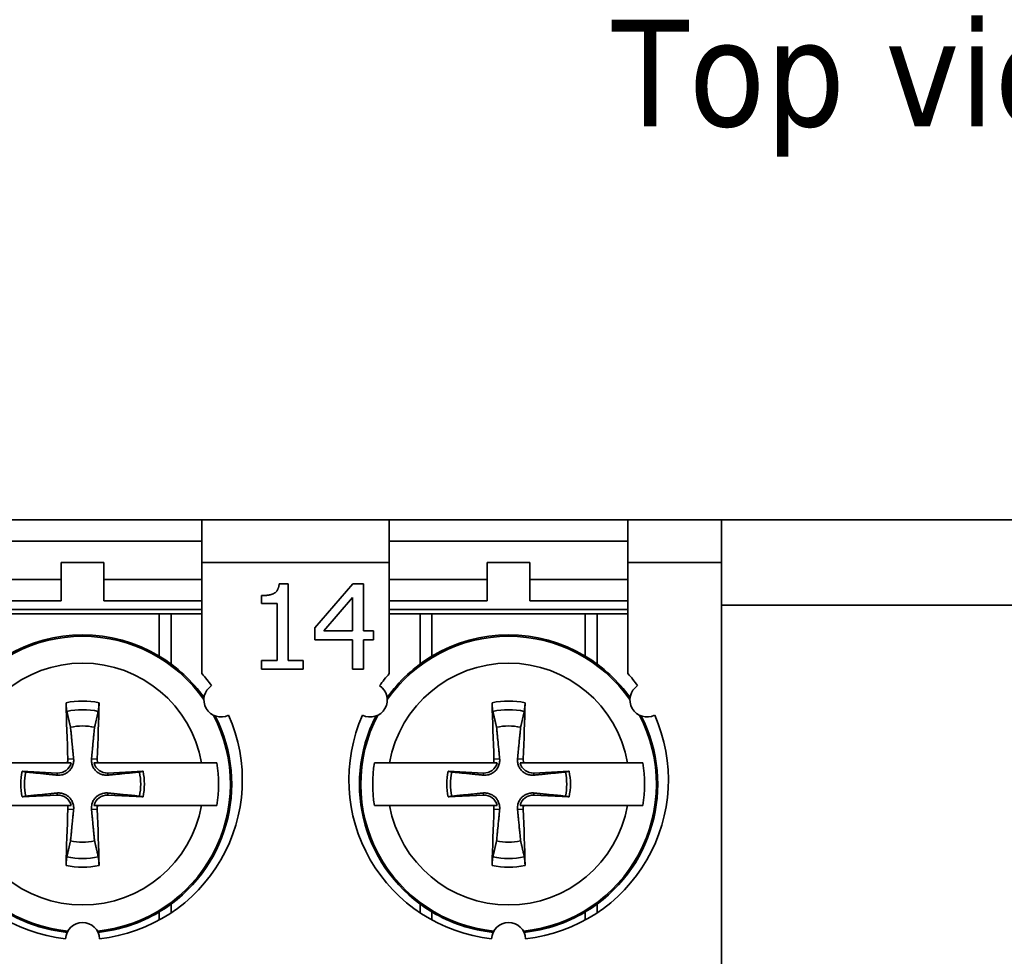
# Model space of a CAD drawing. Header units: millimetres. Extents: x 101 to 293, y 90 to 255.
# Tile 15 of 18: x 125 to 148, y 233 to 255. Entities that reach past the tile are written whole.
import ezdxf

# ---------------------------------------------------------------- set-up
doc = ezdxf.new("R2010")
doc.units = ezdxf.units.MM
for name, color, linetype, lineweight in [('Symbol (ISO)', 7, 'Continuous', 25), ('Visible (ISO)', 7, 'Continuous', 35), ('Visible Narrow (ISO)', 7, 'Continuous', 35)]:
    doc.layers.add(name, color=color, linetype=linetype, lineweight=lineweight)
doc.styles.add('Note Text (ISO)', font='tahoma.ttf')

msp = doc.modelspace()

# ---------------------------------------------------------------- linework, layer by layer
at = {"layer": 'Visible (ISO)'}
for p, q in [((123.586, 242.802), (129.186, 242.802)), ((133.586, 242.802), (129.186, 242.802)), ((129.186, 241.802), (129.186, 242.802)), ((133.586, 242.802), (139.186, 242.802)), ((133.586, 242.802), (133.586, 241.802)), ((141.386, 242.802), (139.186, 242.802)), ((139.186, 241.802), (139.186, 242.802)), ((149.386, 242.802), (141.386, 242.802)), ((141.386, 242.802), (141.386, 241.802)), ((129.186, 242.302), (123.586, 242.302)), ((139.186, 242.302), (133.586, 242.302)), ((125.886, 241.402), (125.886, 241.802)), ((125.886, 241.802), (126.886, 241.802)), ((126.886, 241.802), (126.886, 241.402)), ((129.186, 241.802), (129.186, 239.196)), ((133.586, 239.196), (133.586, 241.802)), ((135.886, 241.402), (135.886, 241.802)), ((135.886, 241.802), (136.886, 241.802)), ((136.886, 241.802), (136.886, 241.402)), ((139.186, 241.802), (139.186, 239.196)), ((141.386, 241.802), (141.386, 230.802)), ((125.886, 241.402), (123.586, 241.402)), ((125.886, 240.902), (125.886, 241.402)), ((129.186, 241.402), (126.886, 241.402)), ((126.886, 241.402), (126.886, 240.902)), ((131.001, 241.305), (131.208, 241.305)), ((131.208, 241.305), (131.208, 239.503)), ((131.838, 240.268), (132.733, 241.299)), ((132.733, 241.299), (132.979, 241.299)), ((132.979, 241.299), (132.979, 240.201)), ((135.886, 241.402), (133.586, 241.402)), ((135.886, 240.902), (135.886, 241.402)), ((139.186, 241.402), (136.886, 241.402)), ((136.886, 241.402), (136.886, 240.902)), ((123.586, 240.902), (125.886, 240.902)), ((126.886, 240.902), (129.186, 240.902)), ((130.587, 240.843), (130.587, 241.026)), ((130.95, 240.843), (130.587, 240.843)), ((130.95, 239.503), (130.95, 240.843)), ((132.049, 240.201), (132.722, 240.983)), ((132.722, 240.983), (132.722, 240.201)), ((133.586, 240.902), (135.886, 240.902)), ((136.886, 240.902), (139.186, 240.902)), ((123.586, 240.702), (129.186, 240.702)), ((124.586, 240.602), (128.186, 240.602)), ((128.186, 240.602), (128.464, 240.602)), ((128.464, 240.602), (129.186, 240.602)), ((133.586, 240.702), (139.186, 240.702)), ((133.586, 240.602), (134.308, 240.602)), ((134.308, 240.602), (134.586, 240.602)), ((134.586, 240.602), (138.186, 240.602)), ((138.186, 240.602), (138.464, 240.602)), ((138.464, 240.602), (139.186, 240.602)), ((131.838, 239.986), (131.838, 240.268)), ((132.722, 240.201), (132.049, 240.201)), ((132.979, 240.201), (133.218, 240.201)), ((133.218, 240.201), (133.218, 239.986)), ((132.722, 239.986), (131.838, 239.986)), ((132.722, 239.299), (132.722, 239.986)), ((132.979, 239.986), (132.979, 239.299)), ((133.218, 239.986), (132.979, 239.986)), ((130.587, 239.299), (130.587, 239.503)), ((130.587, 239.503), (130.95, 239.503)), ((131.208, 239.503), (131.563, 239.503)), ((131.563, 239.503), (131.563, 239.299)), ((131.563, 239.299), (130.587, 239.299)), ((132.979, 239.299), (132.722, 239.299)), ((126.029, 237.102), (123.592, 237.102)), ((125.793, 236.861), (124.966, 236.904)), ((129.179, 237.102), (126.742, 237.102)), ((127.805, 236.904), (126.978, 236.861)), ((136.029, 237.102), (133.592, 237.102)), ((135.793, 236.861), (134.966, 236.904)), ((139.179, 237.102), (136.742, 237.102)), ((137.805, 236.904), (136.978, 236.861)), ((124.966, 236.3), (125.793, 236.343)), ((126.978, 236.343), (127.805, 236.3)), ((134.966, 236.3), (135.793, 236.343)), ((136.978, 236.343), (137.805, 236.3)), ((123.592, 236.102), (126.029, 236.102)), ((126.742, 236.102), (129.179, 236.102)), ((133.592, 236.102), (136.029, 236.102)), ((136.742, 236.102), (139.179, 236.102))]:
    msp.add_line(p, q, dxfattribs=at)
for centre, radius, start, end in [((126.386, 236.602), 3.5, 59.0503, 120.9497), ((136.386, 236.602), 3.5, 59.0503, 120.9497), ((126.386, 236.602), 3.5, 35.4449, 59.0503), ((136.386, 236.602), 3.5, 120.9497, 144.5551), ((136.386, 236.602), 3.5, 35.4449, 59.0503), ((126.386, 236.702), 3.75, 36.1145, 41.6975), ((136.386, 236.702), 3.75, 138.3025, 143.8855), ((136.386, 236.702), 3.75, 36.1145, 41.6975), ((129.633, 238.577), 0.4, 123.0572, 296.9428), ((133.138, 238.577), 0.4, 243.0572, 56.9428), ((139.633, 238.577), 0.4, 123.0572, 296.9428), ((126.386, 236.702), 3.75, 156.1145, 263.8855), ((126.386, 236.702), 3.75, 276.1145, 23.8855), ((126.386, 236.602), 3.5, 300.9497, 27.1662), ((136.386, 236.702), 3.75, 156.1145, 263.8855), ((136.386, 236.602), 3.5, 152.8338, 239.0503), ((136.386, 236.702), 3.75, 276.1145, 23.8855), ((136.386, 236.602), 3.5, 300.9497, 27.1662), ((126.386, 236.602), 1.364, 78.0487, 101.9513), ((136.386, 236.602), 1.364, 78.0487, 101.9513), ((126.386, 236.602), 1.451, 167.9816, 192.0184), ((125.81, 237.178), 0.317, 267.0335, 346.1335), ((126.962, 237.178), 0.317, 193.8665, 272.9665), ((126.386, 236.602), 1.451, 347.9816, 12.0184), ((126.386, 236.602), 3.19, 350.9822, 9.0178), ((136.386, 236.602), 3.19, 170.9822, 189.0178), ((136.386, 236.602), 1.451, 167.9816, 192.0184), ((135.81, 237.178), 0.317, 267.0335, 346.1335), ((136.962, 237.178), 0.317, 193.8665, 272.9665), ((136.386, 236.602), 1.451, 347.9816, 12.0184), ((136.386, 236.602), 3.19, 350.9822, 9.0178), ((126.386, 236.602), 1.364, 168.0487, 191.9513), ((126.386, 236.602), 1.364, 348.0487, 11.9513), ((136.386, 236.602), 1.364, 168.0487, 191.9513), ((136.386, 236.602), 1.364, 348.0487, 11.9513), ((125.81, 236.026), 0.317, 13.8665, 92.9665), ((126.962, 236.026), 0.317, 87.0335, 166.1335), ((135.81, 236.026), 0.317, 13.8665, 92.9665), ((136.962, 236.026), 0.317, 87.0335, 166.1335), ((126.386, 236.602), 1.364, 258.0487, 281.9513), ((136.386, 236.602), 1.364, 258.0487, 281.9513), ((126.386, 236.602), 3.5, 239.0503, 264.0531), ((126.386, 236.602), 3.5, 275.9469, 300.9497), ((136.386, 236.602), 3.5, 239.0503, 264.0531), ((136.386, 236.602), 3.5, 275.9469, 300.9497), ((126.386, 232.952), 0.4, 3.0572, 176.9428), ((136.386, 232.952), 0.4, 3.0572, 176.9428)]:
    msp.add_arc(centre, radius, start, end, dxfattribs=at)
for centre, major_axis, start_param, end_param in [((126.593, 236.613), (0.31, -5.988), 4.385115, 4.611319), ((126.179, 236.613), (0.31, 5.988), 4.813459, 5.039663), ((136.593, 236.613), (0.31, -5.988), 4.385115, 4.611319), ((136.179, 236.613), (0.31, 5.988), 4.813459, 5.039663), ((126.593, 236.591), (-0.31, -5.988), 4.813459, 5.039663), ((126.179, 236.591), (-0.31, 5.988), 4.385115, 4.611319), ((136.593, 236.591), (-0.31, -5.988), 4.813459, 5.039663), ((136.179, 236.591), (-0.31, 5.988), 4.385115, 4.611319)]:
    msp.add_ellipse(centre, major_axis=major_axis, ratio=0.087156, start_param=start_param, end_param=end_param, dxfattribs=at)
for points, degree in [([(130.587, 241.026), (130.793, 241.026), (130.988, 241.143), (131.001, 241.305)], 2), ([(126.042, 237.19), (126.044, 237.161), (126.039, 237.131), (126.029, 237.102)], 3), ([(136.042, 237.19), (136.044, 237.161), (136.039, 237.131), (136.029, 237.102)], 3), ([(126.029, 237.102), (126.055, 237.102), (126.083, 237.102), (126.118, 237.102)], 3), ([(136.029, 237.102), (136.055, 237.102), (136.083, 237.102), (136.118, 237.102)], 3), ([(126.742, 236.102), (126.717, 236.102), (126.688, 236.102), (126.654, 236.102)], 3), ([(126.729, 236.014), (126.728, 236.042), (126.732, 236.073), (126.742, 236.102)], 3), ([(136.742, 236.102), (136.717, 236.102), (136.688, 236.102), (136.654, 236.102)], 3), ([(136.729, 236.014), (136.728, 236.042), (136.732, 236.073), (136.742, 236.102)], 3)]:
    msp.add_open_spline(points, degree=degree, dxfattribs=at)
for points, knots in [([(126.017, 238.309), (126.015, 238.317), (126.013, 238.328), (126.009, 238.354), (126.007, 238.374), (126.004, 238.412), (126.002, 238.437), (126, 238.475), (125.999, 238.495), (125.999, 238.512)], [0.05679721, 0.05679721, 0.05679721, 0.05679721, 0.06179344, 0.06179344, 0.06795878, 0.06795878, 0.07419119, 0.07419119, 0.07940356, 0.07940356, 0.07940356, 0.07940356]), ([(126.773, 238.512), (126.772, 238.495), (126.771, 238.475), (126.769, 238.437), (126.768, 238.412), (126.764, 238.374), (126.762, 238.354), (126.758, 238.328), (126.756, 238.317), (126.755, 238.309)], [0.01964779, 0.01964779, 0.01964779, 0.01964779, 0.02486016, 0.02486016, 0.03109257, 0.03109257, 0.03725791, 0.03725791, 0.04225414, 0.04225414, 0.04225414, 0.04225414]), ([(136.017, 238.309), (136.015, 238.317), (136.013, 238.328), (136.009, 238.354), (136.007, 238.374), (136.004, 238.412), (136.002, 238.437), (136, 238.475), (135.999, 238.495), (135.999, 238.512)], [0.05679721, 0.05679721, 0.05679721, 0.05679721, 0.06179344, 0.06179344, 0.06795878, 0.06795878, 0.07419119, 0.07419119, 0.07940356, 0.07940356, 0.07940356, 0.07940356]), ([(136.773, 238.512), (136.772, 238.495), (136.771, 238.475), (136.769, 238.437), (136.768, 238.412), (136.764, 238.374), (136.762, 238.354), (136.758, 238.328), (136.756, 238.317), (136.755, 238.309)], [0.01964779, 0.01964779, 0.01964779, 0.01964779, 0.02486016, 0.02486016, 0.03109257, 0.03109257, 0.03725791, 0.03725791, 0.04225414, 0.04225414, 0.04225414, 0.04225414]), ([(126.176, 237.197), (126.176, 237.19), (126.177, 237.184), (126.179, 237.142), (126.175, 237.106), (126.159, 237.046), (126.148, 237.017), (126.117, 236.961), (126.097, 236.934), (126.053, 236.891), (126.027, 236.871), (125.971, 236.839), (125.941, 236.828), (125.881, 236.813), (125.846, 236.809), (125.804, 236.811), (125.797, 236.811), (125.791, 236.812)], [-0.07173795, -0.07173795, -0.07173795, -0.07173795, -0.06969611, -0.06969611, -0.05877129, -0.05877129, -0.04954088, -0.04954088, -0.04031046, -0.04031046, -0.03108005, -0.03108005, -0.02184964, -0.02184964, -0.01092482, -0.01092482, -0.00888298, -0.00888298, -0.00888298, -0.00888298]), ([(126.981, 236.812), (126.974, 236.811), (126.968, 236.811), (126.926, 236.809), (126.89, 236.813), (126.83, 236.828), (126.8, 236.839), (126.744, 236.871), (126.718, 236.891), (126.675, 236.934), (126.654, 236.961), (126.623, 237.017), (126.612, 237.046), (126.597, 237.106), (126.593, 237.142), (126.595, 237.184), (126.595, 237.19), (126.596, 237.197)], [-0.07173795, -0.07173795, -0.07173795, -0.07173795, -0.06969611, -0.06969611, -0.05877129, -0.05877129, -0.04954088, -0.04954088, -0.04031046, -0.04031046, -0.03108005, -0.03108005, -0.02184964, -0.02184964, -0.01092482, -0.01092482, -0.00888298, -0.00888298, -0.00888298, -0.00888298]), ([(126.742, 237.102), (126.735, 237.123), (126.731, 237.145), (126.729, 237.174), (126.729, 237.182), (126.729, 237.19)], [-0.113499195, -0.113499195, -0.113499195, -0.113499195, -0.107163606, -0.107163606, -0.104779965, -0.104779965, -0.104779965, -0.104779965]), ([(136.176, 237.197), (136.176, 237.19), (136.177, 237.184), (136.179, 237.142), (136.175, 237.106), (136.159, 237.046), (136.148, 237.017), (136.117, 236.961), (136.097, 236.934), (136.053, 236.891), (136.027, 236.871), (135.971, 236.839), (135.941, 236.828), (135.881, 236.813), (135.846, 236.809), (135.804, 236.811), (135.797, 236.811), (135.791, 236.812)], [-0.07173795, -0.07173795, -0.07173795, -0.07173795, -0.06969611, -0.06969611, -0.05877129, -0.05877129, -0.04954088, -0.04954088, -0.04031046, -0.04031046, -0.03108005, -0.03108005, -0.02184964, -0.02184964, -0.01092482, -0.01092482, -0.00888298, -0.00888298, -0.00888298, -0.00888298]), ([(136.981, 236.812), (136.974, 236.811), (136.968, 236.811), (136.926, 236.809), (136.89, 236.813), (136.83, 236.828), (136.8, 236.839), (136.744, 236.871), (136.718, 236.891), (136.675, 236.934), (136.654, 236.961), (136.623, 237.017), (136.612, 237.046), (136.597, 237.106), (136.593, 237.142), (136.595, 237.184), (136.595, 237.19), (136.596, 237.197)], [-0.07173795, -0.07173795, -0.07173795, -0.07173795, -0.06969611, -0.06969611, -0.05877129, -0.05877129, -0.04954088, -0.04954088, -0.04031046, -0.04031046, -0.03108005, -0.03108005, -0.02184964, -0.02184964, -0.01092482, -0.01092482, -0.00888298, -0.00888298, -0.00888298, -0.00888298]), ([(136.742, 237.102), (136.735, 237.123), (136.731, 237.145), (136.729, 237.174), (136.729, 237.182), (136.729, 237.19)], [-0.113499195, -0.113499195, -0.113499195, -0.113499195, -0.107163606, -0.107163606, -0.104779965, -0.104779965, -0.104779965, -0.104779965]), ([(129.179, 237.102), (129.285, 237.102), (129.388, 237.102), (129.49, 237.102), (129.514, 237.102), (129.536, 237.102)], [0.60052001, 0.60052001, 0.60052001, 0.60052001, 0.63406498, 0.63406498, 0.64394296, 0.64394296, 0.64394296, 0.64394296]), ([(133.235, 237.102), (133.258, 237.102), (133.281, 237.102), (133.384, 237.102), (133.487, 237.102), (133.592, 237.102)], [0.07881728, 0.07881728, 0.07881728, 0.07881728, 0.08869526, 0.08869526, 0.12224023, 0.12224023, 0.12224023, 0.12224023]), ([(139.179, 237.102), (139.285, 237.102), (139.388, 237.102), (139.49, 237.102), (139.514, 237.102), (139.536, 237.102)], [0.60052001, 0.60052001, 0.60052001, 0.60052001, 0.63406498, 0.63406498, 0.64394296, 0.64394296, 0.64394296, 0.64394296]), ([(125.791, 236.392), (125.797, 236.393), (125.804, 236.393), (125.846, 236.395), (125.881, 236.391), (125.941, 236.376), (125.971, 236.364), (126.027, 236.333), (126.053, 236.313), (126.097, 236.27), (126.117, 236.243), (126.148, 236.187), (126.159, 236.158), (126.175, 236.097), (126.179, 236.062), (126.177, 236.02), (126.176, 236.014), (126.176, 236.007)], [-0.07173795, -0.07173795, -0.07173795, -0.07173795, -0.06969611, -0.06969611, -0.05877129, -0.05877129, -0.04954088, -0.04954088, -0.04031046, -0.04031046, -0.03108005, -0.03108005, -0.02184964, -0.02184964, -0.01092482, -0.01092482, -0.00888298, -0.00888298, -0.00888298, -0.00888298]), ([(126.596, 236.007), (126.595, 236.014), (126.595, 236.02), (126.593, 236.062), (126.597, 236.097), (126.612, 236.158), (126.623, 236.187), (126.654, 236.243), (126.675, 236.27), (126.718, 236.313), (126.744, 236.333), (126.8, 236.364), (126.83, 236.376), (126.89, 236.391), (126.926, 236.395), (126.968, 236.393), (126.974, 236.393), (126.981, 236.392)], [-0.07173795, -0.07173795, -0.07173795, -0.07173795, -0.06969611, -0.06969611, -0.05877129, -0.05877129, -0.04954088, -0.04954088, -0.04031046, -0.04031046, -0.03108005, -0.03108005, -0.02184964, -0.02184964, -0.01092482, -0.01092482, -0.00888298, -0.00888298, -0.00888298, -0.00888298]), ([(135.791, 236.392), (135.797, 236.393), (135.804, 236.393), (135.846, 236.395), (135.881, 236.391), (135.941, 236.376), (135.971, 236.364), (136.027, 236.333), (136.053, 236.313), (136.097, 236.27), (136.117, 236.243), (136.148, 236.187), (136.159, 236.158), (136.175, 236.097), (136.179, 236.062), (136.177, 236.02), (136.176, 236.014), (136.176, 236.007)], [-0.07173795, -0.07173795, -0.07173795, -0.07173795, -0.06969611, -0.06969611, -0.05877129, -0.05877129, -0.04954088, -0.04954088, -0.04031046, -0.04031046, -0.03108005, -0.03108005, -0.02184964, -0.02184964, -0.01092482, -0.01092482, -0.00888298, -0.00888298, -0.00888298, -0.00888298]), ([(136.596, 236.007), (136.595, 236.014), (136.595, 236.02), (136.593, 236.062), (136.597, 236.097), (136.612, 236.158), (136.623, 236.187), (136.654, 236.243), (136.675, 236.27), (136.718, 236.313), (136.744, 236.333), (136.8, 236.364), (136.83, 236.376), (136.89, 236.391), (136.926, 236.395), (136.968, 236.393), (136.974, 236.393), (136.981, 236.392)], [-0.07173795, -0.07173795, -0.07173795, -0.07173795, -0.06969611, -0.06969611, -0.05877129, -0.05877129, -0.04954088, -0.04954088, -0.04031046, -0.04031046, -0.03108005, -0.03108005, -0.02184964, -0.02184964, -0.01092482, -0.01092482, -0.00888298, -0.00888298, -0.00888298, -0.00888298]), ([(126.029, 236.102), (126.037, 236.081), (126.041, 236.059), (126.043, 236.03), (126.043, 236.022), (126.042, 236.014)], [-0.113499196, -0.113499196, -0.113499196, -0.113499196, -0.107163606, -0.107163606, -0.104779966, -0.104779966, -0.104779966, -0.104779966]), ([(129.536, 236.102), (129.514, 236.102), (129.49, 236.102), (129.388, 236.102), (129.285, 236.102), (129.179, 236.102)], [0.07881728, 0.07881728, 0.07881728, 0.07881728, 0.08869526, 0.08869526, 0.12224023, 0.12224023, 0.12224023, 0.12224023]), ([(133.592, 236.102), (133.487, 236.102), (133.384, 236.102), (133.281, 236.102), (133.258, 236.102), (133.235, 236.102)], [0.60052001, 0.60052001, 0.60052001, 0.60052001, 0.63406498, 0.63406498, 0.64394296, 0.64394296, 0.64394296, 0.64394296]), ([(136.029, 236.102), (136.037, 236.081), (136.041, 236.059), (136.043, 236.03), (136.043, 236.022), (136.042, 236.014)], [-0.113499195, -0.113499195, -0.113499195, -0.113499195, -0.107163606, -0.107163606, -0.104779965, -0.104779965, -0.104779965, -0.104779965]), ([(139.536, 236.102), (139.514, 236.102), (139.49, 236.102), (139.388, 236.102), (139.285, 236.102), (139.179, 236.102)], [0.07881728, 0.07881728, 0.07881728, 0.07881728, 0.08869526, 0.08869526, 0.12224023, 0.12224023, 0.12224023, 0.12224023]), ([(125.999, 234.692), (125.999, 234.709), (126, 234.729), (126.002, 234.767), (126.004, 234.792), (126.007, 234.83), (126.009, 234.85), (126.013, 234.876), (126.015, 234.887), (126.017, 234.895)], [0.01964779, 0.01964779, 0.01964779, 0.01964779, 0.02486016, 0.02486016, 0.03109257, 0.03109257, 0.03725791, 0.03725791, 0.04225414, 0.04225414, 0.04225414, 0.04225414]), ([(126.755, 234.895), (126.756, 234.887), (126.758, 234.876), (126.762, 234.85), (126.764, 234.83), (126.768, 234.792), (126.769, 234.767), (126.771, 234.729), (126.772, 234.709), (126.773, 234.692)], [0.05679721, 0.05679721, 0.05679721, 0.05679721, 0.06179344, 0.06179344, 0.06795878, 0.06795878, 0.07419119, 0.07419119, 0.07940356, 0.07940356, 0.07940356, 0.07940356]), ([(135.999, 234.692), (135.999, 234.709), (136, 234.729), (136.002, 234.767), (136.004, 234.792), (136.007, 234.83), (136.009, 234.85), (136.013, 234.876), (136.015, 234.887), (136.017, 234.895)], [0.01964779, 0.01964779, 0.01964779, 0.01964779, 0.02486016, 0.02486016, 0.03109257, 0.03109257, 0.03725791, 0.03725791, 0.04225414, 0.04225414, 0.04225414, 0.04225414]), ([(136.755, 234.895), (136.756, 234.887), (136.758, 234.876), (136.762, 234.85), (136.764, 234.83), (136.768, 234.792), (136.769, 234.767), (136.771, 234.729), (136.772, 234.709), (136.773, 234.692)], [0.05679721, 0.05679721, 0.05679721, 0.05679721, 0.06179344, 0.06179344, 0.06795878, 0.06795878, 0.07419119, 0.07419119, 0.07940356, 0.07940356, 0.07940356, 0.07940356])]:
    msp.add_open_spline(points, degree=3, knots=knots, dxfattribs=at)
for points, weights in [([(126.017, 238.309), (126.065, 238.1), (126.103, 237.937)], [1.07977752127, 1.10059141, 1.10498500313]), ([(126.668, 237.937), (126.706, 238.1), (126.755, 238.309)], [1.10498499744, 1.10059140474, 1.07977751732]), ([(136.017, 238.309), (136.065, 238.1), (136.103, 237.937)], [1.07977751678, 1.10059140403, 1.10498499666]), ([(136.668, 237.937), (136.706, 238.1), (136.755, 238.309)], [1.10498499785, 1.10059140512, 1.0797775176]), ([(126.103, 237.937), (126.153, 237.43), (126.176, 237.197)], [1, 1.50562197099, 1.94775474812]), ([(126.596, 237.197), (126.618, 237.43), (126.668, 237.937)], [1.94775474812, 1.50562197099, 1]), ([(136.103, 237.937), (136.153, 237.43), (136.176, 237.197)], [1, 1.50562197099, 1.94775474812]), ([(136.596, 237.197), (136.618, 237.43), (136.668, 237.937)], [1.94775474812, 1.50562197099, 1]), ([(125.051, 236.885), (125.01, 236.894), (124.966, 236.904)], [1.06400431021, 1.06115337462, 1.05730574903]), ([(126.654, 237.102), (126.705, 237.102), (126.742, 237.102)], [1, 1.01323417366, 1.0001399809]), ([(127.805, 236.904), (127.762, 236.894), (127.721, 236.885)], [1.05730575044, 1.06115337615, 1.06400431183]), ([(135.051, 236.885), (135.01, 236.894), (134.966, 236.904)], [1.06400431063, 1.06115337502, 1.0573057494]), ([(136.654, 237.102), (136.705, 237.102), (136.742, 237.102)], [1, 1.01323417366, 1.0001399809]), ([(137.805, 236.904), (137.762, 236.894), (137.721, 236.885)], [1.05730575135, 1.06115337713, 1.06400431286]), ([(125.791, 236.812), (125.558, 236.835), (125.051, 236.885)], [1.94775474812, 1.50562197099, 1]), ([(127.721, 236.885), (127.214, 236.835), (126.981, 236.812)], [1, 1.50562197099, 1.94775474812]), ([(135.791, 236.812), (135.558, 236.835), (135.051, 236.885)], [1.94775474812, 1.50562197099, 1]), ([(137.721, 236.885), (137.214, 236.835), (136.981, 236.812)], [1, 1.50562197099, 1.94775474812]), ([(124.966, 236.3), (125.01, 236.31), (125.051, 236.319)], [1.05730574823, 1.06115337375, 1.06400430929]), ([(125.051, 236.319), (125.558, 236.369), (125.791, 236.392)], [1, 1.50562197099, 1.94775474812]), ([(126.981, 236.392), (127.214, 236.369), (127.721, 236.319)], [1.94775474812, 1.50562197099, 1]), ([(127.721, 236.319), (127.762, 236.31), (127.805, 236.3)], [1.06400431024, 1.06115337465, 1.05730574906]), ([(134.966, 236.3), (135.01, 236.31), (135.051, 236.319)], [1.05730575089, 1.06115337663, 1.06400431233]), ([(135.051, 236.319), (135.558, 236.369), (135.791, 236.392)], [1, 1.50562197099, 1.94775474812]), ([(136.981, 236.392), (137.214, 236.369), (137.721, 236.319)], [1.94775474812, 1.50562197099, 1]), ([(137.721, 236.319), (137.762, 236.31), (137.805, 236.3)], [1.0640043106, 1.06115337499, 1.05730574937]), ([(126.118, 236.102), (126.067, 236.102), (126.029, 236.102)], [1, 1.01323417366, 1.0001399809]), ([(126.176, 236.007), (126.153, 235.774), (126.103, 235.267)], [1.94775474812, 1.50562197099, 1]), ([(126.668, 235.267), (126.618, 235.774), (126.596, 236.007)], [1, 1.50562197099, 1.94775474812]), ([(136.118, 236.102), (136.067, 236.102), (136.029, 236.102)], [1, 1.01323417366, 1.0001399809]), ([(136.176, 236.007), (136.153, 235.774), (136.103, 235.267)], [1.94775474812, 1.50562197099, 1]), ([(136.668, 235.267), (136.618, 235.774), (136.596, 236.007)], [1, 1.50562197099, 1.94775474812]), ([(126.103, 235.267), (126.065, 235.104), (126.017, 234.895)], [1.10498500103, 1.10059140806, 1.07977751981]), ([(126.755, 234.895), (126.706, 235.104), (126.668, 235.267)], [1.07977751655, 1.10059140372, 1.10498499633]), ([(136.103, 235.267), (136.065, 235.104), (136.017, 234.895)], [1.10498500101, 1.10059140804, 1.0797775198]), ([(136.755, 234.895), (136.706, 235.104), (136.668, 235.267)], [1.07977751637, 1.10059140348, 1.10498499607])]:
    msp.add_rational_spline(points, weights, degree=2, dxfattribs=at)
at = {"layer": 'Visible Narrow (ISO)'}
for p, q in [((129.186, 241.802), (133.586, 241.802)), ((139.186, 241.802), (141.386, 241.802)), ((128.186, 239.604), (128.186, 240.602)), ((128.464, 240.602), (128.464, 239.418)), ((134.308, 239.418), (134.308, 240.602)), ((134.586, 240.602), (134.586, 239.604)), ((138.186, 239.604), (138.186, 240.602)), ((138.464, 240.602), (138.464, 239.418)), ((141.386, 240.802), (149.386, 240.802)), ((126.042, 237.19), (126.176, 237.197)), ((126.729, 237.19), (126.596, 237.197)), ((136.042, 237.19), (136.176, 237.197)), ((136.729, 237.19), (136.596, 237.197)), ((125.793, 236.861), (125.791, 236.812)), ((126.978, 236.861), (126.981, 236.812)), ((135.793, 236.861), (135.791, 236.812)), ((136.978, 236.861), (136.981, 236.812)), ((125.793, 236.343), (125.791, 236.392)), ((126.978, 236.343), (126.981, 236.392)), ((135.793, 236.343), (135.791, 236.392)), ((136.978, 236.343), (136.981, 236.392)), ((126.042, 236.014), (126.176, 236.007)), ((126.729, 236.014), (126.596, 236.007)), ((136.042, 236.014), (136.176, 236.007)), ((136.729, 236.014), (136.596, 236.007)), ((128.464, 233.785), (128.464, 233.58)), ((134.308, 233.58), (134.308, 233.785)), ((138.464, 233.785), (138.464, 233.58)), ((128.186, 233.412), (128.186, 233.6)), ((134.586, 233.6), (134.586, 233.412)), ((138.186, 233.412), (138.186, 233.6))]:
    msp.add_line(p, q, dxfattribs=at)
for centre, radius, start, end in [((126.386, 236.602), 3.47, 34.8401, 145.1599), ((136.386, 236.602), 3.47, 34.8401, 145.1599), ((126.386, 236.602), 2.838, 10.1477, 169.8523), ((136.386, 236.602), 2.838, 10.1477, 169.8523), ((126.386, 236.602), 1.949, 78.5541, 101.4459), ((136.386, 236.602), 1.949, 78.5541, 101.4459), ((126.386, 236.602), 1.746, 77.8037, 102.1963), ((136.386, 236.602), 1.746, 77.8037, 102.1963), ((126.386, 236.602), 3.47, 152.229, 264.2497), ((126.386, 236.602), 3.47, 275.7503, 27.771), ((136.386, 236.602), 3.47, 152.229, 264.2497), ((136.386, 236.602), 3.47, 275.7503, 27.771), ((126.386, 236.602), 2.838, 190.1477, 349.8523), ((136.386, 236.602), 2.838, 190.1477, 349.8523), ((126.386, 236.602), 1.746, 257.8037, 282.1963), ((136.386, 236.602), 1.746, 257.8037, 282.1963), ((126.386, 236.602), 1.949, 258.5541, 281.4459), ((136.386, 236.602), 1.949, 258.5541, 281.4459)]:
    msp.add_arc(centre, radius, start, end, dxfattribs=at)

# ---------------------------------------------------------------- texts
at = {"layer": 'Symbol (ISO)', "insert": (138.81, 254.545), "char_height": 2.5, "width": 13.70543, "attachment_point": 1, "style": 'Note Text (ISO)'}
msp.add_mtext('{Top view}', dxfattribs=at)

doc.saveas('drawing.dxf')
